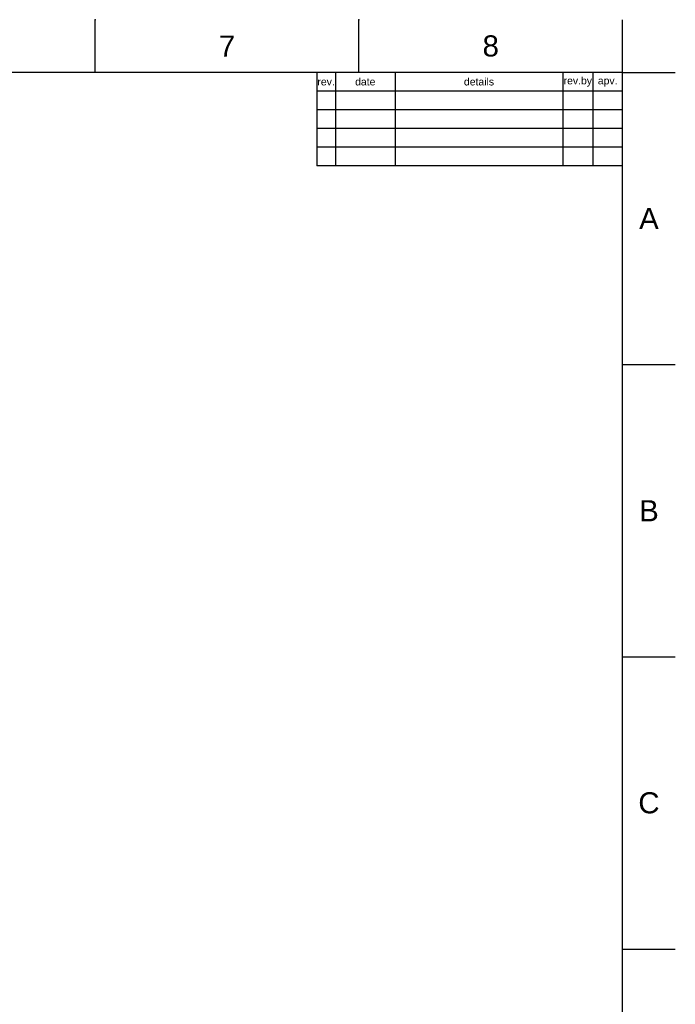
# Model space of a CAD drawing. Header units: millimetres. Extents: x 580 to 2065, y -13 to 1037.
# Tile 10 of 10: x 1625 to 2065, y 377 to 1037. Entities that reach past the tile are written whole.
import ezdxf

# ---------------------------------------------------------------- set-up
doc = ezdxf.new("R2010")
doc.units = ezdxf.units.MM
doc.header["$LTSCALE"] = 0.1
doc.layers.add('FORM', color=7, linetype='Continuous')
doc.layers.add('TEXT', color=2, linetype='Continuous')
doc.styles.get("Standard").update_dxf_attribs({"font": 'arial_0.ttf'})

msp = doc.modelspace()

# ---------------------------------------------------------------- linework, layer by layer
for p, q in [((1675.82, 1001.37), (1675.82, 1036.73)), ((1852.58, 1001.37), (1852.58, 1036.73)), ((2029.35, 1001.37), (2029.35, 1036.73)), ((2029.35, 1001.37), (615.21, 1001.37)), ((2029.35, 22.08), (2029.35, 1001.37)), ((2029.35, 1001.37), (2064.71, 1001.37)), ((2029.35, 805.52), (2064.71, 805.52)), ((2029.35, 609.66), (2064.71, 609.66)), ((2029.35, 413.8), (2064.71, 413.8))]:
    msp.add_line(p, q)
for p in [(1675.82, 1036.73), (1852.58, 1036.73), (2029.35, 805.52), (2029.35, 609.66), (2029.35, 413.8)]:
    msp.add_point(p)
at = {"layer": 'FORM'}
for p, q in [((1824.35, 1001.37), (1824.35, 938.87)), ((1836.85, 1001.37), (1836.85, 938.87)), ((1876.85, 1001.37), (1876.85, 938.87)), ((1989.35, 1001.37), (1989.35, 938.87)), ((2009.35, 1001.37), (2009.35, 938.87)), ((2029.35, 988.87), (1824.35, 988.87)), ((2029.35, 976.37), (1824.35, 976.37)), ((2029.35, 963.87), (1824.35, 963.87)), ((2029.35, 951.37), (1824.35, 951.37)), ((2029.35, 938.87), (1824.35, 938.87))]:
    msp.add_line(p, q, dxfattribs=at)

# ---------------------------------------------------------------- texts
at = {"char_height": 14.14, "attachment_point": 5}
for s, width, insert in [('7', 50, (1764.2, 1019.05)), ('8', 50, (1940.97, 1019.05)), ('A', 10, (2047.03, 903.44)), ('B', 10, (2047.03, 707.59)), ('C', 10, (2047.03, 511.73))]:
    msp.add_mtext_dynamic_manual_height_columns(s, width=width, gutter_width=12.5, heights=[0], dxfattribs=dict(at, insert=insert))
at = {"layer": 'TEXT', "char_height": 5, "attachment_point": 5}
for s, width, insert in [('date', 16, (1856.85, 995.12)), ('details', 45, (1933.1, 995.12)), ('rev.by', 8, (1999.35, 995.12)), ('rev.', 5, (1830.6, 995.12)), ('apv.', 8, (2019.35, 995.12))]:
    msp.add_mtext_dynamic_manual_height_columns(s, width=width, gutter_width=12.5, heights=[0], dxfattribs=dict(at, insert=insert))

doc.saveas('drawing.dxf')
